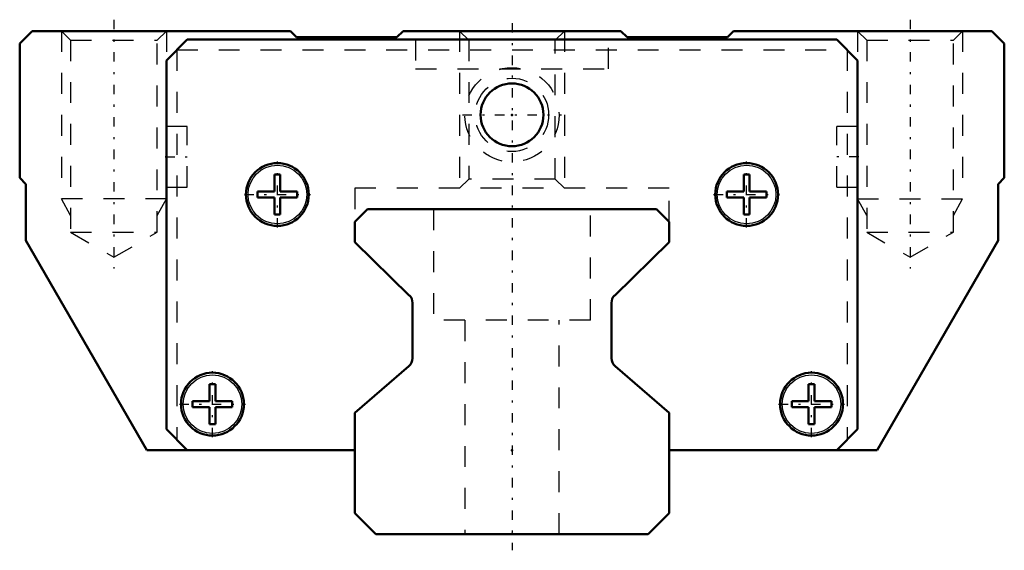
# Model space of a CAD drawing. Header units: millimetres. Extents: x -23.5 to 23.5, y -0.8 to 24.5.
import ezdxf

# ---------------------------------------------------------------- set-up
doc = ezdxf.new("R2010")
doc.units = ezdxf.units.MM
doc.linetypes.add('Center', pattern=[1.5, 0.45, -0.5, 0.05, -0.5])
doc.linetypes.add('Dashed', pattern=[2, 1, -1])
for name, color, linetype, lineweight in [('2d ConnectionPoints', 7, 'Continuous', 50), ('AM_0', 7, 'Continuous', 50), ('AM_4', 3, 'Continuous', 25), ('AM_5', 3, 'Continuous', 25), ('AM_7', 7, 'Center', 25), ('AM_9', 6, 'Dashed', 25)]:
    doc.layers.add(name, color=color, linetype=linetype, lineweight=lineweight)

# ---------------------------------------------------------------- blocks, each defined once
blk = doc.blocks.new('1_SRG_PB107_grease_nipple_joint_0_in_SRG15XA1SS160LPG200PB1074540001_2')
at = {"layer": 'AM_7'}
blk.add_line((-2.3625, 20), (2.3625, 20), dxfattribs=at)
at = {"layer": 'AM_9'}
for radius in [2.25, 1.75]:
    blk.add_circle((0, 20), radius, dxfattribs=at)
blk = doc.blocks.new('2_SRG15XASSPB1071_Slide15_25_0_in_SRG15XA1SS160LPG200PB1074540001_2')
at = {"layer": 'AM_0'}
for p, q in [((-22.9, 24), (-23.5, 23.4)), ((-10.58, 24), (-22.9, 24)), ((-10.28, 23.7), (-10.58, 24)), ((-5.2, 24), (-5.5, 23.7)), ((5.2, 24), (-5.2, 24)), ((5.5, 23.7), (5.2, 24)), ((10.58, 24), (10.28, 23.7)), ((22.9, 24), (10.58, 24)), ((23.5, 23.4), (22.9, 24)), ((-16.5, 22.6), (-15.5, 23.6)), ((15.5, 23.6), (-15.5, 23.6)), ((-5.5, 23.7), (-10.28, 23.7)), ((10.28, 23.7), (5.5, 23.7)), ((15.5, 23.6), (16.5, 22.6)), ((-23.5, 23.4), (-23.5, 17)), ((23.5, 17), (23.5, 23.4)), ((-16.5, 22.6), (-16.5, 5)), ((16.5, 5), (16.5, 22.6)), ((-23.5, 17), (-23.2, 16.7)), ((-11.34, 17.15), (-11.06, 17.15)), ((-11.34, 17.15), (-11.34, 16.34)), ((-11.06, 16.34), (-11.06, 17.15)), ((11.06, 17.15), (11.06, 16.34)), ((11.06, 17.15), (11.34, 17.15)), ((11.34, 16.34), (11.34, 17.15)), ((23.2, 16.7), (23.5, 17)), ((-23.2, 16.7), (-23.2, 14)), ((23.2, 14), (23.2, 16.7)), ((-12.15, 16.34), (-12.15, 16.06)), ((-11.34, 16.34), (-12.15, 16.34)), ((-12.15, 16.06), (-11.34, 16.06)), ((-11.34, 16.06), (-11.34, 15.25)), ((-10.25, 16.34), (-11.06, 16.34)), ((-11.06, 15.25), (-11.06, 16.06)), ((-11.06, 16.06), (-10.25, 16.06)), ((-10.25, 16.06), (-10.25, 16.34)), ((11.06, 16.34), (10.25, 16.34)), ((10.25, 16.34), (10.25, 16.06)), ((10.25, 16.06), (11.06, 16.06)), ((11.06, 16.06), (11.06, 15.25)), ((12.15, 16.34), (11.34, 16.34)), ((11.34, 15.25), (11.34, 16.06)), ((11.34, 16.06), (12.15, 16.06)), ((12.15, 16.06), (12.15, 16.34)), ((-11.34, 15.25), (-11.06, 15.25)), ((11.06, 15.25), (11.34, 15.25)), ((-23.2, 14), (-17.426, 4)), ((17.426, 4), (23.2, 14)), ((-14.44, 7.15), (-14.16, 7.15)), ((-14.44, 7.15), (-14.44, 6.34)), ((-14.16, 6.34), (-14.16, 7.15)), ((14.16, 7.15), (14.16, 6.34)), ((14.16, 7.15), (14.44, 7.15)), ((14.44, 6.34), (14.44, 7.15)), ((-14.44, 6.34), (-15.25, 6.34)), ((-15.25, 6.34), (-15.25, 6.06)), ((-13.35, 6.34), (-14.16, 6.34)), ((-13.35, 6.06), (-13.35, 6.34)), ((13.35, 6.34), (13.35, 6.06)), ((14.16, 6.34), (13.35, 6.34)), ((15.25, 6.34), (14.44, 6.34)), ((15.25, 6.06), (15.25, 6.34)), ((-15.25, 6.06), (-14.44, 6.06)), ((-14.44, 6.06), (-14.44, 5.25)), ((-14.16, 6.06), (-13.35, 6.06)), ((-14.16, 5.25), (-14.16, 6.06)), ((13.35, 6.06), (14.16, 6.06)), ((14.16, 6.06), (14.16, 5.25)), ((14.44, 6.06), (15.25, 6.06)), ((14.44, 5.25), (14.44, 6.06)), ((-14.44, 5.25), (-14.16, 5.25)), ((14.16, 5.25), (14.44, 5.25)), ((-15.5, 4), (-16.5, 5)), ((16.5, 5), (15.5, 4)), ((-17.426, 4), (-7.5, 4)), ((7.5, 4), (17.426, 4))]:
    blk.add_line(p, q, dxfattribs=at)
for centre in [(0, 20), (-11.2, 16.2), (11.2, 16.2), (-14.3, 6.2), (14.3, 6.2)]:
    blk.add_circle(centre, 1.5, dxfattribs=at)
at = {"layer": 'AM_4'}
for centre in [(-11.2, 16.2), (11.2, 16.2), (-14.3, 6.2), (14.3, 6.2)]:
    blk.add_circle(centre, 1.4, dxfattribs=at)
at = {"layer": 'AM_5', "linetype": 'Dashed'}
for p, q in [((-21.5, 24), (-21.5, 16)), ((-16.5, 24), (-16.5, 16)), ((-2.5, 24), (-2.5, 16.5)), ((2.5, 24), (2.5, 16.5)), ((16.5, 24), (16.5, 16)), ((21.5, 24), (21.5, 16)), ((-16.5, 16), (-21.5, 16)), ((-21.067, 15.2), (-21.5, 16)), ((-16.933, 15.2), (-16.5, 16)), ((16.933, 15.2), (16.5, 16)), ((16.5, 16), (21.5, 16)), ((21.067, 15.2), (21.5, 16))]:
    blk.add_line(p, q, dxfattribs=at)
at = {"layer": 'AM_7'}
for p, q in [((-19, 24.54), (-19, 12.667)), ((19, 24.54), (19, 12.667)), ((-16.55, 18), (-15.45, 18)), ((16.55, 18), (15.45, 18)), ((-11.2, 14.625), (-11.2, 17.775)), ((11.2, 14.625), (11.2, 17.775)), ((-12.775, 16.2), (-9.625, 16.2)), ((9.625, 16.2), (12.775, 16.2)), ((-14.3, 4.625), (-14.3, 7.775)), ((14.3, 4.625), (14.3, 7.775)), ((-15.875, 6.2), (-12.725, 6.2)), ((12.725, 6.2), (15.875, 6.2))]:
    blk.add_line(p, q, dxfattribs=at)
at = {"layer": 'AM_9'}
for p, q in [((-21.5, 24), (-21.067, 23.567)), ((-16.933, 23.567), (-16.5, 24)), ((-2.5, 24), (-2.067, 23.567)), ((2.067, 23.567), (2.5, 24)), ((16.5, 24), (16.933, 23.567)), ((21.067, 23.567), (21.5, 24)), ((-21.067, 23.567), (-21.067, 14.4)), ((-21.067, 23.567), (-16.933, 23.567)), ((-16.933, 14.4), (-16.933, 23.567)), ((-4.6, 23.6), (-4.6, 22.2)), ((-2.067, 23.567), (-2.067, 16.933)), ((2.067, 23.567), (-2.067, 23.567)), ((2.067, 16.933), (2.067, 23.567)), ((4.6, 22.2), (4.6, 23.6)), ((16.933, 23.567), (16.933, 14.4)), ((16.933, 23.567), (21.067, 23.567)), ((21.067, 14.4), (21.067, 23.567)), ((-16, 23.1), (-16, 4.5)), ((-16, 23.1), (16, 23.1)), ((16, 23.1), (16, 4.5)), ((-4.6, 22.2), (4.6, 22.2)), ((-15.5, 19.45), (-16.5, 19.45)), ((-15.5, 16.55), (-15.5, 19.45)), ((15.5, 16.55), (15.5, 19.45)), ((16.5, 19.45), (15.5, 19.45)), ((-2.067, 16.933), (-2.5, 16.5)), ((2.067, 16.933), (-2.067, 16.933)), ((2.5, 16.5), (2.067, 16.933)), ((-16.5, 16.55), (-15.5, 16.55)), ((-7.5, 16.5), (-7.5, 14.9)), ((7.5, 16.5), (-7.5, 16.5)), ((7.5, 14.9), (7.5, 16.5)), ((15.5, 16.55), (16.5, 16.55)), ((-21.067, 14.4), (-16.933, 14.4)), ((-21.067, 14.4), (-19, 13.207)), ((-19, 13.207), (-16.933, 14.4)), ((16.933, 14.4), (21.067, 14.4)), ((16.933, 14.4), (19, 13.207)), ((19, 13.207), (21.067, 14.4))]:
    blk.add_line(p, q, dxfattribs=at)
blk = doc.blocks.new('3_SRG15XA1605_Track_0_in_SRG15XA1SS160LPG200PB1074540001_2')
at = {"layer": 'AM_0'}
for p, q in [((-6.9, 15.5), (-7.5, 14.9)), ((6.9, 15.5), (-6.9, 15.5)), ((7.5, 14.9), (6.9, 15.5)), ((-7.5, 14.9), (-7.5, 13.926)), ((7.5, 13.926), (7.5, 14.9)), ((-7.5, 13.926), (-4.901, 11.388)), ((4.901, 11.388), (7.5, 13.926)), ((-4.75, 11.03), (-4.75, 8.386)), ((4.75, 8.386), (4.75, 11.03)), ((-4.923, 8.007), (-7.5, 5.784)), ((7.5, 5.784), (4.923, 8.007)), ((-7.5, 5.784), (-7.5, 1)), ((7.5, 1), (7.5, 5.784)), ((-7.5, 1), (-6.5, 0)), ((6.5, 0), (7.5, 1)), ((-6.5, 0), (6.5, 0))]:
    blk.add_line(p, q, dxfattribs=at)
for centre, start, end in [((-5.25, 11.03), 360, 45.6809), ((5.25, 11.03), 134.3191, 180), ((-5.25, 8.386), 310.7917, 0), ((5.25, 8.386), 180, 229.2083)]:
    blk.add_arc(centre, 0.5, start, end, dxfattribs=at)
at = {"layer": 'AM_7'}
blk.add_line((0, 24.375), (0, -0.775), dxfattribs=at)
at = {"layer": 'AM_9'}
for p, q in [((-3.75, 15.5), (-3.75, 10.2)), ((3.75, 10.2), (3.75, 15.5)), ((3.75, 10.2), (-3.75, 10.2)), ((-2.25, 10.2), (-2.25, 0)), ((2.25, 0), (2.25, 10.2))]:
    blk.add_line(p, q, dxfattribs=at)

msp = doc.modelspace()

# ---------------------------------------------------------------- linework, layer by layer
at = {"layer": '2d ConnectionPoints'}
for p in [(0, 20), (0, 20), (-16.5, 18), (-16.5, 18), (16.5, 18), (16.5, 18), (0, 4), (0, 4), (0, 0), (0, 0)]:
    msp.add_point(p, dxfattribs=at)

# ---------------------------------------------------------------- block references
for name in ['2_SRG15XASSPB1071_Slide15_25_0_in_SRG15XA1SS160LPG200PB1074540001_2', '3_SRG15XA1605_Track_0_in_SRG15XA1SS160LPG200PB1074540001_2', '1_SRG_PB107_grease_nipple_joint_0_in_SRG15XA1SS160LPG200PB1074540001_2']:
    msp.add_blockref(name, (0, 0))

doc.saveas('drawing.dxf')
